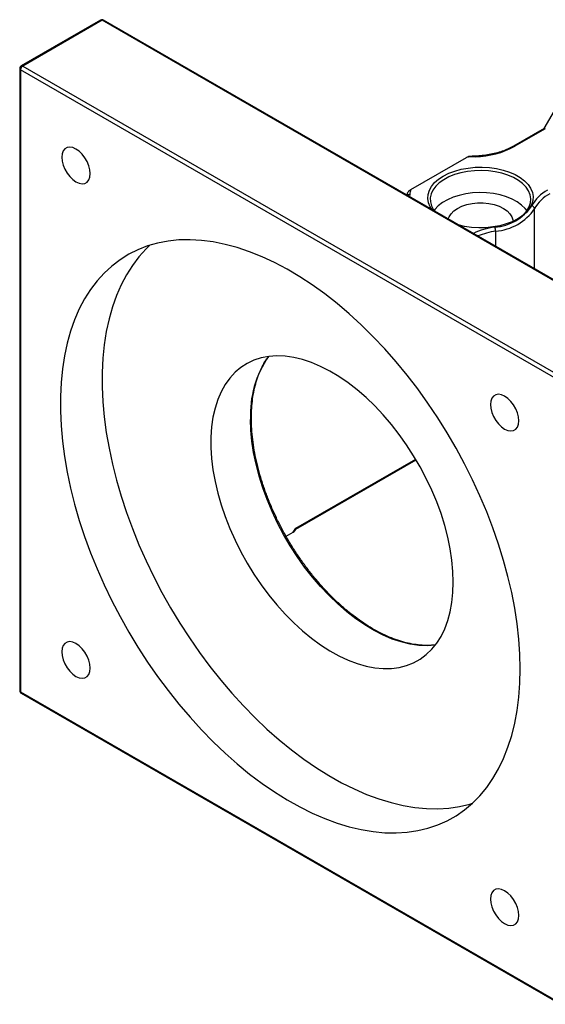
# Model space of a CAD drawing. Header units: millimetres. Extents: x 36 to 282, y 15 to 192.
# Tile 7 of 8: x 198 to 228, y 115 to 171. Entities that reach past the tile are written whole.
import ezdxf

# ---------------------------------------------------------------- set-up
doc = ezdxf.new("R2010")
doc.units = ezdxf.units.MM

msp = doc.modelspace()

# ---------------------------------------------------------------- linework, layer by layer
at = {"color": 7, "linetype": 'Continuous', "lineweight": 25}
for p, q in [((203.0193, 170.5945), (198.5409, 168.0092)), ((203.1026, 170.5862), (198.6243, 168.0009)), ((233.5082, 153.0334), (203.1026, 170.5862)), ((233.5915, 153.0417), (203.1859, 170.5945)), ((198.4576, 167.8648), (198.4576, 132.7536)), ((228.912, 150.244), (198.5064, 167.7968)), ((198.5064, 167.7968), (198.5064, 132.6855)), ((198.6243, 168.0009), (229.0299, 150.4482)), ((229.1693, 166.4762), (228.0139, 164.4748)), ((228.018, 164.4772), (226.2924, 163.481)), ((228.087, 164.4607), (226.3757, 163.4728)), ((220.5132, 161.0409), (223.6401, 162.846)), ((214.0202, 141.8588), (220.8062, 145.7763)), ((213.4758, 141.4648), (213.8787, 141.6974)), ((213.8787, 141.6974), (214.0201, 141.9151)), ((213.9635, 141.7714), (214.023, 141.8631)), ((198.5064, 132.6855), (228.912, 115.1328)), ((198.5409, 132.6092), (228.9465, 115.0565))]:
    msp.add_line(p, q, dxfattribs=at)
at = {"color": 8, "linetype": 'Continuous', "lineweight": 25}
for p, q in [((220.4438, 160.7468), (220.4261, 160.642)), ((227.4827, 156.5683), (227.4827, 159.953)), ((225.2889, 158.6865), (225.2889, 157.8347)), ((214.0201, 141.9151), (220.7813, 145.8182))]:
    msp.add_line(p, q, dxfattribs=at)
at = {"color": 7, "linetype": 'Continuous', "lineweight": 25, "flags": 128}
for points in [[(202.4273, 161.9311), (202.4072, 162.1486), (202.3479, 162.3784), (202.2524, 162.609), (202.1255, 162.8288), (201.9736, 163.0268), (201.8042, 163.193), (201.6259, 163.3191), (201.4475, 163.3989), (201.2782, 163.4282), (201.1262, 163.4057), (200.9993, 163.3324), (200.9038, 163.2121), (200.8446, 163.0507), (200.8245, 162.8564), (200.8446, 162.6388), (200.9038, 162.409), (200.9993, 162.1784), (201.1262, 161.9587), (201.2782, 161.7607), (201.4475, 161.5945), (201.6259, 161.4683), (201.8042, 161.3886), (201.9736, 161.3592), (202.1255, 161.3818), (202.2524, 161.455), (202.3479, 161.5754), (202.4072, 161.7368), (202.4273, 161.9311)], [(222.3359, 161.7938), (222.6411, 161.9474), (222.9797, 162.0756), (223.3453, 162.176), (223.7313, 162.2467), (224.1303, 162.2864), (224.5349, 162.2944), (224.9377, 162.2705), (225.3311, 162.2152), (225.7078, 162.1294), (226.0607, 162.0148), (226.3834, 161.8736), (226.6697, 161.7083), (226.9143, 161.5221), (227.1128, 161.3183), (227.2613, 161.1009), (227.3572, 160.8738), (227.3986, 160.6413), (227.3848, 160.4076), (227.316, 160.1773), (227.1935, 159.9545), (227.0196, 159.7434), (226.7975, 159.548), (226.5314, 159.3718), (226.2262, 159.2182), (225.8877, 159.09), (225.522, 158.9896), (225.1361, 158.9189), (224.737, 158.8791), (224.3324, 158.8712), (223.9296, 158.8951), (223.5362, 158.9504), (223.248, 159.0129)], [(221.7142, 159.8983), (221.606, 160.0647), (221.5101, 160.2918), (221.4687, 160.5243), (221.4825, 160.7579), (221.5513, 160.9883), (221.6738, 161.2111), (221.8477, 161.4222), (222.0698, 161.6176), (222.3359, 161.7938)], [(226.4835, 159.3448), (226.6356, 159.4446), (226.8623, 159.6315), (227.0418, 159.8348), (227.1705, 160.0506), (227.2459, 160.2746), (227.2666, 160.5025), (227.2321, 160.7298), (227.1432, 160.9521), (227.0015, 161.1652), (226.8099, 161.3648), (226.572, 161.547), (226.2925, 161.7084), (225.9768, 161.8457), (225.6311, 161.9563), (225.262, 162.0381), (224.8769, 162.0894), (224.4831, 162.1093), (224.0884, 162.0974), (223.7003, 162.0538), (223.3266, 161.9795), (222.9744, 161.8759), (222.6506, 161.7451), (222.3615, 161.5894), (222.1127, 161.4121), (221.9091, 161.2165), (221.7547, 161.0064), (221.6524, 160.786), (221.6042, 160.5595), (221.6111, 160.3314), (221.6729, 160.106), (221.7885, 159.8878), (221.8161, 159.8479)], [(227.0513, 159.8479), (226.9582, 159.9645), (226.7546, 160.1601), (226.5058, 160.3374), (226.2167, 160.493), (225.8929, 160.6239), (225.5407, 160.7275), (225.167, 160.8018), (224.779, 160.8453), (224.3842, 160.8573), (223.9904, 160.8374), (223.6053, 160.7861), (223.2362, 160.7043), (222.8905, 160.5937), (222.5748, 160.4563), (222.2953, 160.295), (222.0574, 160.1127), (221.8658, 159.9131), (221.8161, 159.8479)], [(222.6198, 159.3756), (222.6628, 159.4958), (222.7721, 159.6692), (222.9319, 159.8289), (223.1373, 159.9703), (223.3821, 160.0888), (223.6589, 160.1811), (223.9592, 160.2442), (224.2739, 160.2762), (224.5934, 160.2762), (224.9082, 160.2442), (225.2085, 160.1811), (225.4852, 160.0888), (225.73, 159.9703), (225.9354, 159.8289), (226.0952, 159.6692), (226.2045, 159.4958), (226.26, 159.3141), (226.267, 159.2219)], [(226.6728, 133.981), (226.6535, 134.8097), (226.5955, 135.6582), (226.4991, 136.5241), (226.3645, 137.4047), (226.1921, 138.2974), (225.9825, 139.1996), (225.7362, 140.1085), (225.4541, 141.0215), (225.1369, 141.9358), (224.7856, 142.8487), (224.4012, 143.7574), (223.985, 144.6593), (223.538, 145.5517), (223.0618, 146.4319), (222.5576, 147.2973), (222.027, 148.1452), (221.4716, 148.9733), (220.893, 149.7789), (220.293, 150.5597), (219.6733, 151.3133), (219.0359, 152.0376), (218.3825, 152.7303), (217.7152, 153.3894), (217.0359, 154.0129), (216.3467, 154.599), (215.6497, 155.1458), (214.9468, 155.6519), (214.2403, 156.1156), (213.5321, 156.5355), (212.8245, 156.9105), (212.1196, 157.2394), (211.4194, 157.5212), (210.726, 157.7551), (210.0415, 157.9404), (209.368, 158.0765), (208.7074, 158.163), (208.0617, 158.1997), (207.4329, 158.1865), (206.8229, 158.1233), (206.2333, 158.0105), (205.6661, 157.8482), (205.1229, 157.6371), (204.6054, 157.3777), (204.115, 157.0708), (203.6532, 156.7173), (203.2214, 156.3184), (202.821, 155.875), (202.453, 155.3887), (202.1186, 154.8608), (201.8188, 154.293), (201.5545, 153.6869), (201.3265, 153.0442), (201.1354, 152.3671), (200.9819, 151.6574), (200.8663, 150.9172), (200.7891, 150.1489), (200.7504, 149.3546), (200.7504, 148.5368), (200.7891, 147.6979), (200.8663, 146.8404), (200.9819, 145.9669), (201.1354, 145.0799), (201.3265, 144.1821), (201.5545, 143.2762), (201.8188, 142.3649), (202.1186, 141.451), (202.453, 140.537), (202.821, 139.6258), (203.2214, 138.7202), (203.6532, 137.8227), (204.115, 136.9361), (204.6054, 136.063), (205.1229, 135.206), (205.6661, 134.3677), (206.2333, 133.5505), (206.8229, 132.757), (207.4329, 131.9895), (208.0617, 131.2503), (208.7074, 130.5415), (209.368, 129.8654), (210.0415, 129.2238), (210.726, 128.6188), (211.4194, 128.0522), (212.1196, 127.5255), (212.8245, 127.0405), (213.5321, 126.5985), (214.2403, 126.2009), (214.9468, 125.8488), (215.6497, 125.5433), (216.3467, 125.2854), (217.0359, 125.0757), (217.7152, 124.9149), (218.3825, 124.8036), (219.0359, 124.7419), (219.6733, 124.7302), (220.293, 124.7684), (220.893, 124.8565), (221.4716, 124.9941), (222.027, 125.1808), (222.5576, 125.4162), (223.0618, 125.6994), (223.538, 126.0297), (223.985, 126.4061), (224.4012, 126.8274), (224.7856, 127.2924), (225.1369, 127.7997), (225.4541, 128.3478), (225.7362, 128.935), (225.9825, 129.5596), (226.1921, 130.2197), (226.3645, 130.9134), (226.4991, 131.6386), (226.5955, 132.3931), (226.6535, 133.1747), (226.6728, 133.981)], [(205.7979, 157.8909), (205.5784, 157.679), (205.178, 157.2357), (204.81, 156.7494), (204.4756, 156.2215), (204.1758, 155.6537), (203.9115, 155.0475), (203.6835, 154.4049), (203.4925, 153.7277), (203.3389, 153.018), (203.2234, 152.2779), (203.1461, 151.5096), (203.1074, 150.7153), (203.1074, 149.8975), (203.1461, 149.0586), (203.2234, 148.2011), (203.3389, 147.3276), (203.4925, 146.4406), (203.6835, 145.5428), (203.9115, 144.6369), (204.1758, 143.7256), (204.4756, 142.8116), (204.81, 141.8977), (205.178, 140.9865), (205.5784, 140.0808), (206.0102, 139.1834), (206.472, 138.2967), (206.9624, 137.4236), (207.48, 136.5667), (208.0232, 135.7283), (208.5904, 134.9112), (209.1799, 134.1177), (209.7899, 133.3502), (210.4187, 132.611), (211.0644, 131.9022), (211.725, 131.2261), (212.3985, 130.5845), (213.083, 129.9795), (213.7764, 129.4128), (214.4766, 128.8862), (215.1816, 128.4012), (215.8892, 127.9592), (216.5973, 127.5615), (217.3038, 127.2095), (218.0067, 126.904), (218.7038, 126.646), (219.3929, 126.4364), (220.0722, 126.2756), (220.7395, 126.1643), (221.3929, 126.1026), (222.0303, 126.0909), (222.65, 126.1291), (223.25, 126.2171), (223.8286, 126.3547), (223.9776, 126.3993)], [(222.9016, 138.8795), (222.882, 139.4878), (222.8234, 140.1151), (222.7261, 140.758), (222.5906, 141.4128), (222.4178, 142.0756), (222.2086, 142.7427), (221.9642, 143.4103), (221.686, 144.0746), (221.3756, 144.7317), (221.0348, 145.3779), (220.6656, 146.0094), (220.27, 146.6227), (219.8503, 147.2143), (219.409, 147.7807), (218.9485, 148.3188), (218.4715, 148.8254), (217.9807, 149.2976), (217.4789, 149.7327), (216.9691, 150.1283), (216.4541, 150.4821), (215.9369, 150.792), (215.4204, 151.0562), (214.9076, 151.2733), (214.4015, 151.4421), (213.9048, 151.5614), (213.4206, 151.6308), (212.9515, 151.6497), (212.5003, 151.618), (212.0695, 151.536), (211.6615, 151.4041), (211.2788, 151.2231), (210.9236, 150.9939), (210.5978, 150.718), (210.3033, 150.3969), (210.0418, 150.0324), (209.8148, 149.6266), (209.6237, 149.1818), (209.4694, 148.7007), (209.3529, 148.1859), (209.2749, 147.6404), (209.2358, 147.0673), (209.2358, 146.4699), (209.2749, 145.8517), (209.3529, 145.2161), (209.4694, 144.5668), (209.6237, 143.9075), (209.8148, 143.2421), (210.0418, 142.5742), (210.3033, 141.9078), (210.5978, 141.2467), (210.9236, 140.5946), (211.2788, 139.9552), (211.6615, 139.3324), (212.0695, 138.7295), (212.5003, 138.1501), (212.9515, 137.5974), (213.4206, 137.0747), (213.9048, 136.585), (214.4015, 136.131), (214.9076, 135.7153), (215.4204, 135.3404), (215.9369, 135.0083), (216.4541, 134.721), (216.9691, 134.4802), (217.4789, 134.2871), (217.9807, 134.143), (218.4715, 134.0485), (218.9485, 134.0044), (219.409, 134.0108), (219.8503, 134.0676), (220.27, 134.1747), (220.6656, 134.3312), (221.0348, 134.5365), (221.3756, 134.7892), (221.686, 135.0879), (221.9642, 135.431), (222.2086, 135.8164), (222.4178, 136.242), (222.5906, 136.7053), (222.7261, 137.2036), (222.8234, 137.7341), (222.882, 138.2938), (222.9016, 138.8795)], [(226.5939, 147.98), (226.5738, 148.1975), (226.5146, 148.4273), (226.4191, 148.6579), (226.2922, 148.8777), (226.1403, 149.0757), (225.9709, 149.2419), (225.7925, 149.368), (225.6142, 149.4478), (225.4448, 149.4771), (225.2929, 149.4546), (225.166, 149.3813), (225.0705, 149.261), (225.0112, 149.0996), (224.9912, 148.9052), (225.0112, 148.6877), (225.0705, 148.4579), (225.166, 148.2273), (225.2929, 148.0075), (225.4448, 147.8096), (225.6142, 147.6433), (225.7925, 147.5172), (225.9709, 147.4375), (226.1403, 147.4081), (226.2922, 147.4307), (226.4191, 147.5039), (226.5146, 147.6243), (226.5738, 147.7857), (226.5939, 147.98)], [(202.4273, 134.0243), (202.4072, 134.2419), (202.3479, 134.4717), (202.2524, 134.7022), (202.1255, 134.922), (201.9736, 135.12), (201.8042, 135.2862), (201.6259, 135.4124), (201.4475, 135.4921), (201.2782, 135.5215), (201.1262, 135.4989), (200.9993, 135.4256), (200.9038, 135.3053), (200.8446, 135.1439), (200.8245, 134.9496), (200.8446, 134.7321), (200.9038, 134.5023), (200.9993, 134.2717), (201.1262, 134.0519), (201.2782, 133.8539), (201.4475, 133.6877), (201.6259, 133.5615), (201.8042, 133.4818), (201.9736, 133.4525), (202.1255, 133.475), (202.2524, 133.5483), (202.3479, 133.6686), (202.4072, 133.83), (202.4273, 134.0243)], [(226.5939, 120.0732), (226.5738, 120.2907), (226.5146, 120.5205), (226.4191, 120.7511), (226.2922, 120.9709), (226.1403, 121.1689), (225.9709, 121.3351), (225.7925, 121.4613), (225.6142, 121.541), (225.4448, 121.5703), (225.2929, 121.5478), (225.166, 121.4745), (225.0705, 121.3542), (225.0112, 121.1928), (224.9912, 120.9985), (225.0112, 120.7809), (225.0705, 120.5511), (225.166, 120.3206), (225.2929, 120.1008), (225.4448, 119.9028), (225.6142, 119.7366), (225.7925, 119.6104), (225.9709, 119.5307), (226.1403, 119.5013), (226.2922, 119.5239), (226.4191, 119.5972), (226.5146, 119.7175), (226.5738, 119.8789), (226.5939, 120.0732)]]:
    msp.add_lwpolyline(points, dxfattribs=at)
at = {"color": 8, "linetype": 'Continuous', "lineweight": 25, "flags": 128}
msp.add_lwpolyline([(221.8873, 135.3276), (221.8714, 135.3256), (221.4201, 135.2939), (220.951, 135.3128), (220.4668, 135.3821), (219.9702, 135.5015), (219.464, 135.6702), (218.9512, 135.8874), (218.4348, 136.1516), (217.9175, 136.4615), (217.4025, 136.8153), (216.8927, 137.2109), (216.3909, 137.646), (215.9002, 138.1182), (215.4232, 138.6248), (214.9627, 139.1628), (214.5213, 139.7293), (214.1017, 140.3208), (213.7061, 140.9342), (213.3368, 141.5657), (212.996, 142.2119), (212.6857, 142.869), (212.4075, 143.5333), (212.1631, 144.2009), (211.9539, 144.868), (211.781, 145.5308), (211.6456, 146.1856), (211.5482, 146.8285), (211.4896, 147.4558), (211.47, 148.0641)], dxfattribs=at)
at = {"color": 7, "linetype": 'Continuous', "lineweight": 25}
for centre, radius, start, end in [((203.1026, 170.4501), 0.1667, 60.00269, 119.99731), ((198.6243, 167.8648), 0.1667, 119.99731, 180), ((198.7623, 167.7852), 0.2561, 122.60548, 177.39452), ((224.0408, 167.8158), 4.9309, 271.26359, 298.26396), ((224.4274, 156.0942), 6.7976, 92.34324, 96.65095), ((221.8424, 160.572), 1.4096, 160.56861, 172.87336), ((229.2273, 159.0792), 2.1685, 117.75956, 151.46561), ((229.297, 158.9665), 2.0652, 117.75956, 151.46561), ((225.0502, 161.6507), 2.7423, 274.04963, 325.945), ((227.3014, 159.934), 0.1822, 5.97619, 83.45536), ((225.0844, 161.574), 2.8947, 274.04963, 325.945), ((224.6784, 158.6852), 0.6104, 0.12452, 22.14068), ((198.6243, 132.7536), 0.1667, 180, 240.00269)]:
    msp.add_arc(centre, radius, start, end, dxfattribs=at)
at = {"color": 8, "linetype": 'Continuous', "lineweight": 25}
for centre, radius, start, end in [((203.0538, 170.5181), 0.0838, 54.38242, 114.30712), ((203.1514, 170.5181), 0.0838, 65.69288, 125.61758), ((198.541, 167.8732), 0.0838, 185.6948, 245.62534), ((198.5754, 167.9328), 0.0838, 54.38242, 114.30712), ((226.3273, 163.4092), 0.0799, 52.74423, 115.98011), ((224.0999, 162.8909), 0.0498, 354.46764, 30.98511), ((220.4324, 160.5715), 0.1757, 86.27879, 130.7722), ((225.9835, 154.1353), 4.8369, 98.79639, 113.80411), ((226.0125, 154.0486), 4.6941, 98.86863, 111.57999), ((217.1786, 148.3547), 5.716, 145.21135, 182.91428), ((198.541, 132.7619), 0.0838, 185.6948, 245.62534), ((198.5857, 132.6755), 0.0799, 172.74417, 235.94365)]:
    msp.add_arc(centre, radius, start, end, dxfattribs=at)
at = {"color": 7, "linetype": 'Continuous', "lineweight": 25}
for centre, major_axis, ratio, start_param, end_param in [((228.1359, 164.3528), (-0.1216, 0.1216), 0.3178882, 5.4128877, 6.1982046), ((213.7608, 141.7654), (0.2159, 0.07), 0.4861715, 5.1254451, 5.742908), ((213.9022, 141.9831), (-0.1176, 0.1239), 0.350772, 3.225601, 3.8430638)]:
    msp.add_ellipse(centre, major_axis=major_axis, ratio=ratio, start_param=start_param, end_param=end_param, dxfattribs=at)
for points, knots in [([(226.2924, 163.481), (226.2426, 163.4534), (226.0978, 163.3729), (225.8321, 163.254), (225.4892, 163.1337), (225.122, 163.0375), (224.7365, 162.9672), (224.407, 162.9301), (224.2076, 162.9199), (224.1426, 162.9165)], [0, 0, 0, 0, 0.0868455, 0.2528818, 0.4191732, 0.5856813, 0.7523968, 0.9192759, 1, 1, 1, 1]), ([(223.6401, 162.846), (223.6597, 162.8567), (223.7001, 162.8786), (223.7383, 162.8852), (223.7581, 162.8886)], [0, 0, 0, 0, 0.4839238, 1, 1, 1, 1]), ([(224.1426, 162.9165), (224.0633, 162.9129), (223.9344, 162.9069), (223.8071, 162.8937), (223.7581, 162.8886)], [0, 0, 0, 0, 0.6150593, 1, 1, 1, 1]), ([(220.3132, 160.8171), (220.3129, 160.8161), (220.303, 160.7835), (220.2987, 160.7502), (220.2945, 160.7179)], [0, 0, 0, 0, 0.0289285, 1, 1, 1, 1]), ([(220.3089, 160.7869), (220.3089, 160.7993), (220.3114, 160.8132), (220.3204, 160.841), (220.3269, 160.8551), (220.3492, 160.8951), (220.3679, 160.9192), (220.4272, 160.9838), (220.4705, 161.0163), (220.5132, 161.0409)], [0, 0, 0, 0, 0.125, 0.125, 0.25, 0.25, 0.5, 0.5, 1, 1, 1, 1]), ([(221.8738, 135.3351), (221.7384, 135.3231), (221.465, 135.299), (221.0317, 135.3185), (220.583, 135.3792), (220.1225, 135.4846), (219.6527, 135.6333), (219.1759, 135.8247), (218.6944, 136.058), (218.2107, 136.332), (217.7271, 136.6455), (217.2463, 136.9969), (216.7707, 137.3846), (216.3026, 137.8065), (215.8447, 138.2606), (215.3992, 138.7447), (214.9684, 139.2562), (214.5547, 139.7926), (214.16, 140.351), (213.7865, 140.9288), (213.4361, 141.5229), (213.1105, 142.1302), (212.8116, 142.7477), (212.5407, 143.3722), (212.2992, 144.0005), (212.0884, 144.6293), (211.9093, 145.2554), (211.7628, 145.8755), (211.6495, 146.4865), (211.5701, 147.0853), (211.5274, 147.6344), (211.5164, 148.0781), (211.5234, 148.5106), (211.5529, 148.9615), (211.6217, 149.4722), (211.7238, 149.9554), (211.8588, 150.4085), (212.0249, 150.8306), (212.2248, 151.2151), (212.3807, 151.4727), (212.4779, 151.5902), (212.4892, 151.604)], [0, 0, 0, 0, 0.02639127, 0.05328384, 0.08009149, 0.10683412, 0.13353208, 0.16020276, 0.18685946, 0.21351153, 0.24016366, 0.26681991, 0.29348269, 0.32015304, 0.34683109, 0.37351638, 0.40020808, 0.42690514, 0.45360637, 0.48031053, 0.50701631, 0.53372241, 0.56042715, 0.5871291, 0.61382693, 0.6405193, 0.66720495, 0.69388269, 0.72055148, 0.74721059, 0.77385977, 0.79580733, 0.80979777, 0.83642572, 0.8630531, 0.88968225, 0.91632242, 0.94298693, 0.96969341, 0.99646293, 1, 1, 1, 1])]:
    msp.add_open_spline(points, degree=3, knots=knots, dxfattribs=at)

doc.saveas('drawing.dxf')
